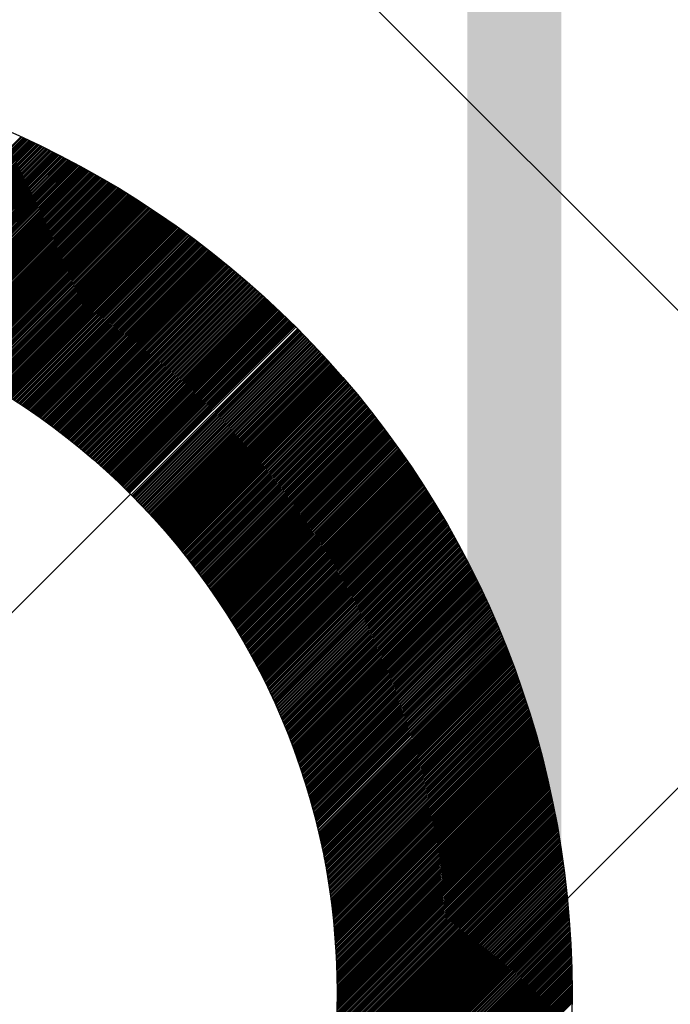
# Model space of a CAD drawing. Header units: millimetres. Extents: x -1753 to 37187, y -1972 to 14840.
# Tile 30 of 128: x 965 to 1034, y 7730 to 7835. Entities that reach past the tile are written whole.
import ezdxf
from ezdxf.enums import TextEntityAlignment as Align

# ---------------------------------------------------------------- set-up
doc = ezdxf.new("R2010")
doc.units = ezdxf.units.MM
doc.header["$LTSCALE"] = 2
doc.header["$MEASUREMENT"] = 0
doc.header["$PDMODE"] = 3
doc.linetypes.add('DASHED', pattern=[0.75, 0.5, -0.25])
doc.linetypes.add('HIDDEN', pattern=[0.375, 0.25, -0.125])
for name, color, linetype, true_color in [('FIRE-SPKLR-EQP', 1, 'Continuous', 0xff0000), ('FIRE-SPKLR-EQP-MPA-12SM-C', 3, 'HIDDEN', 0x00ff00), ('FIRE-SPKLR-PIPE', 1, 'Continuous', 0xff0000)]:
    doc.layers.add(name, color=color, linetype=linetype, true_color=true_color)
doc.layers.add('GREY SCALE', color=9, linetype='Continuous', lineweight=0, true_color=0x808080)
doc.styles.add('Romans', font='Romans.shx')
doc.styles.get("Standard").update_dxf_attribs({"font": 'times.ttf'})
doc.dimstyles.new('Closed_filled-Romans-100', dxfattribs={"dimtxt": 100, "dimasz": 100, "dimexe": 50, "dimexo": 50, "dimgap": 50, "dimtad": 1, "dimdec": 0, "dimzin": 0, "dimdsep": 46, "dimtxsty": 'Romans', "dimcen": 0.09, "dimadec": 0, "dimazin": 0, "dimtfac": 1, "dimtdec": 0, "dimtofl": 0, "dimtmove": 0, "dimatfit": 3, "dimfxl": 1, "dimtolj": 1, "dimtzin": 0, "dimarcsym": 0})

# ---------------------------------------------------------------- blocks, each defined once
blk = doc.blocks.new('SPKLR-EQP-PENDENT-68C')
at = {"layer": 'FIRE-SPKLR-EQP-MPA-12SM-C', "linetype": 'DASHED'}
blk.add_circle((0, 0), 2450, dxfattribs=at)
blk = doc.blocks.new('*D76')
at = {"color": 0, "lineweight": -2, "transparency": 16777216}
for p, q in [((1650, 9330), (-1637.68, 9330)), ((-1587.68, 9230), (-1587.68, 6430)), ((1650, 6330), (-1637.68, 6330))]:
    blk.add_line(p, q, dxfattribs=at)
at = {"color": 0, "lineweight": -3, "transparency": 16777216}
for points in [[(-1604.35, 9230), (-1571.02, 9230), (-1587.68, 9330)], [(-1604.35, 6430), (-1571.02, 6430), (-1587.68, 6330)]]:
    blk.add_solid(points, dxfattribs=at)
at = {"layer": 'Defpoints', "color": 0, "lineweight": -3, "transparency": 16777216}
for p in [(1700, 9330), (-1587.68, 6330), (1700, 6330)]:
    blk.add_point(p, dxfattribs=at)
at = {"color": 0, "transparency": 16777216, "insert": (-1687.68, 7830), "char_height": 100, "attachment_point": 5, "rotation": 90, "style": 'Romans'}
blk.add_mtext('\\A1;3000', dxfattribs=at)
blk = doc.blocks.new('RCP LAYOUT')
at = {"layer": 'GREY SCALE', "lineweight": -3}
for p, q in [((200, 6917.51), (6662.49, 13380)), ((4918.83, 3920), (200, 8638.83)), ((946.02, 7802.7), (965.37, 7822.05)), ((946.16, 7802.66), (965.49, 7822)), ((946.29, 7802.62), (965.61, 7821.94)), ((946.43, 7802.58), (965.73, 7821.88)), ((946.56, 7802.54), (965.85, 7821.83)), ((946.69, 7802.49), (965.97, 7821.77)), ((946.83, 7802.45), (966.09, 7821.72)), ((946.96, 7802.41), (966.22, 7821.66)), ((947.1, 7802.36), (966.34, 7821.6)), ((947.23, 7802.32), (966.46, 7821.55)), ((947.36, 7802.28), (966.58, 7821.49)), ((947.5, 7802.23), (966.7, 7821.44)), ((947.63, 7802.19), (966.82, 7821.38)), ((947.76, 7802.15), (966.94, 7821.32)), ((947.89, 7802.1), (967.06, 7821.26)), ((948.03, 7802.06), (967.18, 7821.21)), ((948.16, 7802.01), (967.3, 7821.15)), ((948.29, 7801.97), (967.42, 7821.09)), ((948.42, 7801.92), (967.53, 7821.03)), ((948.55, 7801.88), (967.65, 7820.98)), ((948.68, 7801.83), (967.77, 7820.92)), ((948.81, 7801.78), (967.89, 7820.86)), ((948.94, 7801.74), (968.01, 7820.8)), ((949.08, 7801.69), (968.13, 7820.75)), ((949.21, 7801.65), (968.25, 7820.69)), ((949.34, 7801.6), (968.37, 7820.63)), ((949.47, 7801.55), (968.48, 7820.57)), ((949.6, 7801.51), (968.6, 7820.51)), ((949.73, 7801.46), (968.72, 7820.45)), ((949.85, 7801.41), (968.84, 7820.39)), ((949.98, 7801.36), (968.95, 7820.33)), ((950.11, 7801.32), (969.07, 7820.27)), ((950.24, 7801.27), (969.19, 7820.22)), ((950.37, 7801.22), (969.31, 7820.16)), ((950.5, 7801.17), (969.42, 7820.1)), ((950.63, 7801.12), (969.54, 7820.04)), ((950.76, 7801.07), (969.66, 7819.98)), ((950.88, 7801.02), (969.77, 7819.92)), ((951.01, 7800.98), (969.89, 7819.86)), ((951.14, 7800.93), (970.01, 7819.8)), ((951.27, 7800.88), (970.12, 7819.74)), ((951.39, 7800.83), (970.24, 7819.68)), ((951.52, 7800.78), (970.36, 7819.61)), ((951.65, 7800.73), (970.47, 7819.55)), ((951.77, 7800.68), (970.59, 7819.49)), ((951.9, 7800.63), (970.7, 7819.43)), ((952.02, 7800.58), (970.82, 7819.37)), ((952.15, 7800.52), (970.94, 7819.31)), ((952.28, 7800.47), (971.05, 7819.25)), ((952.4, 7800.42), (971.17, 7819.19)), ((952.53, 7800.37), (971.28, 7819.12)), ((952.65, 7800.32), (971.4, 7819.06)), ((952.78, 7800.27), (971.51, 7819)), ((952.9, 7800.22), (971.63, 7818.94)), ((953.03, 7800.16), (971.74, 7818.88)), ((953.15, 7800.11), (971.85, 7818.81)), ((953.28, 7800.06), (971.97, 7818.75)), ((953.4, 7800.01), (972.08, 7818.69)), ((953.52, 7799.95), (972.2, 7818.63)), ((953.65, 7799.9), (972.31, 7818.56)), ((953.77, 7799.85), (972.43, 7818.5)), ((953.89, 7799.79), (972.54, 7818.44)), ((954.02, 7799.74), (972.65, 7818.38)), ((954.14, 7799.69), (972.77, 7818.31)), ((954.26, 7799.63), (972.88, 7818.25)), ((954.39, 7799.58), (972.99, 7818.18)), ((954.51, 7799.52), (973.11, 7818.12)), ((954.63, 7799.47), (973.22, 7818.06)), ((954.75, 7799.41), (973.33, 7817.99)), ((954.87, 7799.36), (973.44, 7817.93)), ((955, 7799.3), (973.56, 7817.87)), ((955.12, 7799.25), (973.67, 7817.8)), ((955.24, 7799.19), (973.78, 7817.74)), ((955.36, 7799.14), (973.89, 7817.67)), ((955.48, 7799.08), (974.01, 7817.61)), ((955.6, 7799.03), (974.12, 7817.54)), ((955.72, 7798.97), (974.23, 7817.48)), ((955.84, 7798.91), (974.34, 7817.41)), ((955.96, 7798.86), (974.45, 7817.35)), ((956.08, 7798.8), (974.56, 7817.28)), ((956.2, 7798.74), (974.68, 7817.22)), ((956.32, 7798.69), (974.79, 7817.15)), ((956.44, 7798.63), (974.9, 7817.09)), ((956.56, 7798.57), (975.01, 7817.02)), ((956.68, 7798.51), (975.12, 7816.95)), ((956.8, 7798.46), (975.23, 7816.89)), ((956.92, 7798.4), (975.34, 7816.82)), ((957.04, 7798.34), (975.45, 7816.76)), ((957.16, 7798.28), (975.56, 7816.69)), ((957.27, 7798.22), (975.67, 7816.62)), ((957.39, 7798.16), (975.78, 7816.56)), ((957.51, 7798.11), (975.89, 7816.49)), ((957.63, 7798.05), (976, 7816.42)), ((957.75, 7797.99), (976.11, 7816.36)), ((957.86, 7797.93), (976.22, 7816.29)), ((957.98, 7797.87), (976.33, 7816.22)), ((958.1, 7797.81), (976.44, 7816.15)), ((958.21, 7797.75), (976.55, 7816.09)), ((958.33, 7797.69), (976.66, 7816.02)), ((958.45, 7797.63), (976.77, 7815.95)), ((958.56, 7797.57), (976.88, 7815.88)), ((958.68, 7797.51), (976.99, 7815.82)), ((958.8, 7797.45), (977.1, 7815.75)), ((958.91, 7797.39), (977.21, 7815.68)), ((959.03, 7797.33), (977.31, 7815.61)), ((959.14, 7797.26), (977.42, 7815.54)), ((959.26, 7797.2), (977.53, 7815.47)), ((959.37, 7797.14), (977.64, 7815.41)), ((959.49, 7797.08), (977.75, 7815.34)), ((959.6, 7797.02), (977.85, 7815.27)), ((959.72, 7796.96), (977.96, 7815.2)), ((959.83, 7796.89), (978.07, 7815.13)), ((959.95, 7796.83), (978.18, 7815.06)), ((960.06, 7796.77), (978.28, 7814.99)), ((960.18, 7796.71), (978.39, 7814.92)), ((960.29, 7796.64), (978.5, 7814.85)), ((960.4, 7796.58), (978.61, 7814.78)), ((960.52, 7796.52), (978.71, 7814.71)), ((960.63, 7796.45), (978.82, 7814.64)), ((960.74, 7796.39), (978.93, 7814.57)), ((960.86, 7796.33), (979.03, 7814.5)), ((960.97, 7796.26), (979.14, 7814.43)), ((961.08, 7796.2), (979.25, 7814.36)), ((961.2, 7796.13), (979.35, 7814.29)), ((961.31, 7796.07), (979.46, 7814.22)), ((961.42, 7796.01), (979.56, 7814.15)), ((961.53, 7795.94), (979.67, 7814.08)), ((961.64, 7795.88), (979.78, 7814.01)), ((961.76, 7795.81), (979.88, 7813.94)), ((961.87, 7795.75), (979.99, 7813.87)), ((961.98, 7795.68), (980.09, 7813.79)), ((962.09, 7795.62), (980.2, 7813.72)), ((962.2, 7795.55), (980.3, 7813.65)), ((962.31, 7795.48), (980.41, 7813.58)), ((962.42, 7795.42), (980.51, 7813.51)), ((962.53, 7795.35), (980.62, 7813.44)), ((962.64, 7795.29), (980.72, 7813.36)), ((962.76, 7795.22), (980.83, 7813.29)), ((962.87, 7795.15), (980.93, 7813.22)), ((962.98, 7795.09), (981.04, 7813.15)), ((963.09, 7795.02), (981.14, 7813.07)), ((963.19, 7794.95), (981.25, 7813)), ((963.3, 7794.88), (981.35, 7812.93)), ((963.41, 7794.82), (981.45, 7812.86)), ((963.52, 7794.75), (981.56, 7812.78)), ((963.63, 7794.68), (981.66, 7812.71)), ((963.74, 7794.61), (981.76, 7812.64)), ((963.85, 7794.55), (981.87, 7812.56)), ((963.96, 7794.48), (981.97, 7812.49)), ((964.07, 7794.41), (982.07, 7812.42)), ((964.17, 7794.34), (982.18, 7812.34)), ((964.28, 7794.27), (982.28, 7812.27)), ((964.39, 7794.2), (982.38, 7812.2)), ((964.5, 7794.13), (982.49, 7812.12)), ((964.61, 7794.07), (982.59, 7812.05)), ((964.71, 7794), (982.69, 7811.97)), ((964.82, 7793.93), (982.79, 7811.9)), ((964.93, 7793.86), (982.9, 7811.82)), ((965.03, 7793.79), (983, 7811.75)), ((965.14, 7793.72), (983.1, 7811.68)), ((965.25, 7793.65), (983.2, 7811.6)), ((965.35, 7793.58), (983.3, 7811.53)), ((965.46, 7793.51), (983.41, 7811.45)), ((965.57, 7793.44), (983.51, 7811.38)), ((965.67, 7793.36), (983.61, 7811.3)), ((965.78, 7793.29), (983.71, 7811.22)), ((965.89, 7793.22), (983.81, 7811.15)), ((965.99, 7793.15), (983.91, 7811.07)), ((966.1, 7793.08), (984.01, 7811)), ((966.2, 7793.01), (984.11, 7810.92)), ((966.31, 7792.94), (984.22, 7810.85)), ((966.41, 7792.87), (984.32, 7810.77)), ((966.52, 7792.79), (984.42, 7810.69)), ((966.62, 7792.72), (984.52, 7810.62)), ((966.73, 7792.65), (984.62, 7810.54)), ((966.83, 7792.58), (984.72, 7810.46)), ((966.93, 7792.5), (984.82, 7810.39)), ((967.04, 7792.43), (984.92, 7810.31)), ((967.14, 7792.36), (985.02, 7810.23)), ((967.25, 7792.29), (985.12, 7810.16)), ((967.35, 7792.21), (985.22, 7810.08)), ((967.45, 7792.14), (985.32, 7810)), ((967.56, 7792.06), (985.42, 7809.93)), ((967.66, 7791.99), (985.52, 7809.85)), ((967.76, 7791.92), (985.62, 7809.77)), ((967.86, 7791.84), (985.71, 7809.69)), ((967.97, 7791.77), (985.81, 7809.62)), ((968.07, 7791.7), (985.91, 7809.54)), ((968.17, 7791.62), (986.01, 7809.46)), ((968.27, 7791.55), (986.11, 7809.38)), ((968.38, 7791.47), (986.21, 7809.3)), ((968.48, 7791.4), (986.31, 7809.23)), ((968.58, 7791.32), (986.41, 7809.15)), ((968.68, 7791.25), (986.5, 7809.07)), ((968.78, 7791.17), (986.6, 7808.99)), ((968.88, 7791.1), (986.7, 7808.91)), ((968.99, 7791.02), (986.8, 7808.83)), ((969.09, 7790.94), (986.9, 7808.75)), ((969.19, 7790.87), (986.99, 7808.67)), ((969.29, 7790.79), (987.09, 7808.59)), ((969.39, 7790.72), (987.19, 7808.52)), ((969.49, 7790.64), (987.29, 7808.44)), ((969.59, 7790.56), (987.38, 7808.36)), ((969.69, 7790.49), (987.48, 7808.28)), ((969.79, 7790.41), (987.58, 7808.2)), ((969.89, 7790.33), (987.67, 7808.12)), ((969.99, 7790.25), (987.77, 7808.04)), ((970.09, 7790.18), (987.87, 7807.96)), ((970.19, 7790.1), (987.96, 7807.88)), ((970.29, 7790.02), (988.06, 7807.8)), ((970.38, 7789.94), (988.16, 7807.72)), ((970.48, 7789.87), (988.25, 7807.64)), ((970.58, 7789.79), (988.35, 7807.55)), ((970.68, 7789.71), (988.44, 7807.47)), ((970.78, 7789.63), (988.54, 7807.39)), ((970.88, 7789.55), (988.64, 7807.31)), ((970.98, 7789.47), (988.73, 7807.23)), ((971.07, 7789.4), (988.83, 7807.15)), ((971.17, 7789.32), (988.92, 7807.07)), ((971.27, 7789.24), (989.02, 7806.99)), ((971.37, 7789.16), (989.11, 7806.9)), ((971.46, 7789.08), (989.21, 7806.82)), ((971.56, 7789), (989.3, 7806.74)), ((971.66, 7788.92), (989.4, 7806.66)), ((971.76, 7788.84), (989.49, 7806.58)), ((971.85, 7788.76), (989.59, 7806.5)), ((971.95, 7788.68), (989.68, 7806.41)), ((972.04, 7788.6), (989.78, 7806.33)), ((972.14, 7788.52), (989.87, 7806.25)), ((972.24, 7788.44), (989.96, 7806.17)), ((972.33, 7788.36), (990.06, 7806.08)), ((972.43, 7788.28), (990.15, 7806)), ((972.52, 7788.2), (990.25, 7805.92)), ((972.62, 7788.11), (990.34, 7805.83)), ((972.72, 7788.03), (990.43, 7805.75)), ((972.81, 7787.95), (990.53, 7805.67)), ((972.91, 7787.87), (990.62, 7805.58)), ((973, 7787.79), (990.71, 7805.5)), ((973.1, 7787.71), (990.81, 7805.42)), ((973.19, 7787.62), (990.9, 7805.33)), ((973.29, 7787.54), (990.99, 7805.25)), ((973.38, 7787.46), (991.09, 7805.17)), ((973.47, 7787.38), (991.18, 7805.08)), ((973.57, 7787.29), (991.27, 7805)), ((973.66, 7787.21), (991.36, 7804.91)), ((973.76, 7787.13), (991.46, 7804.83)), ((973.85, 7787.04), (991.55, 7804.74)), ((973.94, 7786.96), (991.64, 7804.66)), ((974.04, 7786.88), (991.73, 7804.58)), ((974.13, 7786.79), (991.83, 7804.49)), ((974.22, 7786.71), (991.92, 7804.41)), ((974.32, 7786.63), (992.01, 7804.32)), ((974.41, 7786.54), (992.1, 7804.24)), ((974.5, 7786.46), (992.19, 7804.15)), ((974.59, 7786.37), (992.28, 7804.07)), ((974.69, 7786.29), (992.38, 7803.98)), ((974.78, 7786.21), (992.47, 7803.89)), ((974.87, 7786.12), (992.56, 7803.81)), ((974.96, 7786.04), (992.65, 7803.72)), ((975.05, 7785.95), (992.74, 7803.64)), ((975.14, 7785.87), (992.83, 7803.55)), ((975.24, 7785.78), (992.92, 7803.46)), ((975.33, 7785.69), (993.01, 7803.38)), ((975.42, 7785.61), (993.1, 7803.29)), ((975.51, 7785.52), (993.19, 7803.21)), ((975.6, 7785.44), (993.28, 7803.12)), ((975.69, 7785.35), (993.37, 7803.03)), ((975.78, 7785.26), (993.46, 7802.95)), ((975.87, 7785.18), (993.55, 7802.86)), ((975.96, 7785.09), (993.64, 7802.77)), ((976.05, 7785), (993.73, 7802.68)), ((976.14, 7784.92), (993.82, 7802.6)), ((976.23, 7784.83), (993.91, 7802.51)), ((976.32, 7784.74), (994, 7802.42)), ((976.41, 7784.66), (994.09, 7802.34)), ((976.5, 7784.57), (994.18, 7802.25)), ((976.59, 7784.48), (994.27, 7802.16)), ((976.68, 7784.39), (994.36, 7802.07)), ((976.77, 7784.31), (994.45, 7801.98)), ((976.86, 7784.22), (994.53, 7801.9)), ((976.94, 7784.13), (994.62, 7801.81)), ((977.12, 7783.95), (994.8, 7801.63)), ((977.21, 7783.86), (994.89, 7801.54)), ((977.3, 7783.78), (994.98, 7801.45)), ((977.39, 7783.69), (995.06, 7801.36)), ((977.47, 7783.6), (995.15, 7801.28)), ((977.56, 7783.51), (995.24, 7801.19)), ((977.65, 7783.42), (995.33, 7801.1)), ((977.74, 7783.33), (995.41, 7801.01)), ((977.82, 7783.24), (995.5, 7800.92)), ((977.91, 7783.15), (995.59, 7800.83)), ((978, 7783.06), (995.68, 7800.74)), ((978.08, 7782.97), (995.76, 7800.65)), ((978.17, 7782.88), (995.85, 7800.56)), ((978.26, 7782.79), (995.94, 7800.47)), ((978.34, 7782.7), (996.02, 7800.38)), ((978.43, 7782.61), (996.11, 7800.29)), ((978.51, 7782.52), (996.2, 7800.2)), ((978.6, 7782.43), (996.28, 7800.11)), ((978.69, 7782.34), (996.37, 7800.02)), ((978.77, 7782.24), (996.46, 7799.93)), ((978.86, 7782.15), (996.54, 7799.84)), ((978.94, 7782.06), (996.63, 7799.75)), ((979.03, 7781.97), (996.71, 7799.66)), ((979.11, 7781.88), (996.8, 7799.57)), ((979.2, 7781.79), (996.89, 7799.47)), ((979.28, 7781.69), (996.97, 7799.38)), ((979.37, 7781.6), (997.06, 7799.29)), ((979.45, 7781.51), (997.14, 7799.2)), ((979.53, 7781.42), (997.23, 7799.11)), ((979.62, 7781.32), (997.31, 7799.02)), ((979.7, 7781.23), (997.4, 7798.93)), ((979.79, 7781.14), (997.48, 7798.83)), ((979.87, 7781.04), (997.57, 7798.74)), ((979.95, 7780.95), (997.65, 7798.65)), ((980.04, 7780.86), (997.74, 7798.56)), ((980.12, 7780.76), (997.82, 7798.47)), ((980.2, 7780.67), (997.91, 7798.37)), ((980.29, 7780.58), (997.99, 7798.28)), ((980.37, 7780.48), (998.07, 7798.19)), ((980.45, 7780.39), (998.16, 7798.1)), ((980.53, 7780.29), (998.24, 7798)), ((980.62, 7780.2), (998.33, 7797.91)), ((980.7, 7780.1), (998.41, 7797.82)), ((980.78, 7780.01), (998.49, 7797.72)), ((980.86, 7779.91), (998.58, 7797.63)), ((980.94, 7779.82), (998.66, 7797.54)), ((981.02, 7779.72), (998.74, 7797.44)), ((981.11, 7779.63), (998.83, 7797.35)), ((981.19, 7779.53), (998.91, 7797.26)), ((981.27, 7779.44), (998.99, 7797.16)), ((981.35, 7779.34), (999.07, 7797.07)), ((981.43, 7779.25), (999.16, 7796.97)), ((981.51, 7779.15), (999.24, 7796.88)), ((981.59, 7779.05), (999.32, 7796.78)), ((981.67, 7778.96), (999.4, 7796.69)), ((981.75, 7778.86), (999.49, 7796.6)), ((981.83, 7778.76), (999.57, 7796.5)), ((981.91, 7778.67), (999.65, 7796.41)), ((981.99, 7778.57), (999.73, 7796.31)), ((982.07, 7778.47), (999.81, 7796.22)), ((982.15, 7778.37), (999.9, 7796.12)), ((982.23, 7778.28), (999.98, 7796.03)), ((982.31, 7778.18), (1000.06, 7795.93)), ((982.39, 7778.08), (1000.14, 7795.84)), ((982.47, 7777.98), (1000.22, 7795.74)), ((982.54, 7777.89), (1000.3, 7795.64)), ((982.62, 7777.79), (1000.38, 7795.55)), ((982.7, 7777.69), (1000.47, 7795.45)), ((982.78, 7777.59), (1000.55, 7795.36)), ((982.86, 7777.49), (1000.63, 7795.26)), ((982.94, 7777.39), (1000.71, 7795.16)), ((983.01, 7777.29), (1000.79, 7795.07)), ((983.09, 7777.2), (1000.87, 7794.97)), ((983.17, 7777.1), (1000.95, 7794.88)), ((983.25, 7777), (1001.03, 7794.78)), ((983.32, 7776.9), (1001.11, 7794.68)), ((983.4, 7776.8), (1001.19, 7794.58)), ((983.48, 7776.7), (1001.27, 7794.49)), ((983.55, 7776.6), (1001.35, 7794.39)), ((983.63, 7776.5), (1001.43, 7794.29)), ((983.71, 7776.4), (1001.51, 7794.2)), ((983.78, 7776.3), (1001.59, 7794.1)), ((983.86, 7776.2), (1001.67, 7794)), ((983.94, 7776.09), (1001.74, 7793.9)), ((984.01, 7775.99), (1001.82, 7793.81)), ((984.09, 7775.89), (1001.9, 7793.71)), ((984.16, 7775.79), (1001.98, 7793.61)), ((984.24, 7775.69), (1002.06, 7793.51)), ((984.31, 7775.59), (1002.14, 7793.41)), ((984.39, 7775.49), (1002.22, 7793.32)), ((984.46, 7775.38), (1002.3, 7793.22)), ((984.54, 7775.28), (1002.37, 7793.12)), ((984.61, 7775.18), (1002.45, 7793.02)), ((984.69, 7775.08), (1002.53, 7792.92)), ((984.76, 7774.98), (1002.61, 7792.82)), ((984.84, 7774.87), (1002.68, 7792.72)), ((984.91, 7774.77), (1002.76, 7792.62)), ((984.98, 7774.67), (1002.84, 7792.52)), ((985.06, 7774.56), (1002.92, 7792.43)), ((985.13, 7774.46), (1002.99, 7792.33)), ((985.2, 7774.36), (1003.07, 7792.23)), ((985.28, 7774.25), (1003.15, 7792.13)), ((985.35, 7774.15), (1003.23, 7792.03)), ((985.42, 7774.05), (1003.3, 7791.93)), ((985.5, 7773.94), (1003.38, 7791.83)), ((985.57, 7773.84), (1003.46, 7791.73)), ((985.64, 7773.73), (1003.53, 7791.63)), ((985.71, 7773.63), (1003.61, 7791.53)), ((985.78, 7773.52), (1003.69, 7791.43)), ((985.86, 7773.42), (1003.76, 7791.32)), ((985.93, 7773.31), (1003.84, 7791.22)), ((986, 7773.21), (1003.91, 7791.12)), ((986.07, 7773.1), (1003.99, 7791.02)), ((986.14, 7773), (1004.07, 7790.92)), ((986.21, 7772.89), (1004.14, 7790.82)), ((986.29, 7772.79), (1004.22, 7790.72)), ((986.36, 7772.68), (1004.29, 7790.62)), ((986.43, 7772.58), (1004.37, 7790.52)), ((986.5, 7772.47), (1004.44, 7790.41)), ((986.57, 7772.36), (1004.52, 7790.31)), ((986.64, 7772.26), (1004.59, 7790.21)), ((986.71, 7772.15), (1004.67, 7790.11)), ((986.78, 7772.04), (1004.74, 7790.01)), ((986.85, 7771.94), (1004.82, 7789.9)), ((986.92, 7771.83), (1004.89, 7789.8)), ((986.99, 7771.72), (1004.97, 7789.7)), ((987.06, 7771.61), (1005.04, 7789.6)), ((987.13, 7771.51), (1005.11, 7789.49)), ((987.19, 7771.4), (1005.19, 7789.39)), ((987.26, 7771.29), (1005.26, 7789.29)), ((987.33, 7771.18), (1005.34, 7789.19)), ((987.4, 7771.07), (1005.41, 7789.08)), ((987.47, 7770.97), (1005.48, 7788.98)), ((987.54, 7770.86), (1005.56, 7788.88)), ((987.61, 7770.75), (1005.63, 7788.77)), ((987.67, 7770.64), (1005.7, 7788.67)), ((987.74, 7770.53), (1005.78, 7788.57)), ((987.81, 7770.42), (1005.85, 7788.46)), ((987.88, 7770.31), (1005.92, 7788.36)), ((987.94, 7770.2), (1005.99, 7788.25)), ((988.01, 7770.09), (1006.07, 7788.15)), ((988.08, 7769.98), (1006.14, 7788.05)), ((988.14, 7769.87), (1006.21, 7787.94)), ((988.21, 7769.76), (1006.28, 7787.84)), ((988.28, 7769.65), (1006.36, 7787.73)), ((988.34, 7769.54), (1006.43, 7787.63)), ((988.41, 7769.43), (1006.5, 7787.52)), ((988.48, 7769.32), (1006.57, 7787.42)), ((988.54, 7769.21), (1006.64, 7787.31)), ((988.61, 7769.1), (1006.71, 7787.21)), ((988.67, 7768.99), (1006.79, 7787.1)), ((988.74, 7768.88), (1006.86, 7787)), ((988.8, 7768.76), (1006.93, 7786.89)), ((988.87, 7768.65), (1007, 7786.78)), ((988.93, 7768.54), (1007.07, 7786.68)), ((989, 7768.43), (1007.14, 7786.57)), ((989.06, 7768.32), (1007.21, 7786.47)), ((989.13, 7768.2), (1007.28, 7786.36)), ((989.19, 7768.09), (1007.35, 7786.25)), ((989.25, 7767.98), (1007.42, 7786.15)), ((989.32, 7767.87), (1007.49, 7786.04)), ((989.38, 7767.75), (1007.56, 7785.94)), ((989.45, 7767.64), (1007.63, 7785.83)), ((989.51, 7767.53), (1007.7, 7785.72)), ((989.57, 7767.41), (1007.77, 7785.61)), ((989.64, 7767.3), (1007.84, 7785.51)), ((989.7, 7767.18), (1007.91, 7785.4)), ((989.76, 7767.07), (1007.98, 7785.29)), ((989.82, 7766.96), (1008.05, 7785.19)), ((989.89, 7766.84), (1008.12, 7785.08)), ((989.95, 7766.73), (1008.19, 7784.97)), ((870.97, 7677.98), (977.03, 7784.04)), ((990.01, 7766.61), (1008.26, 7784.86)), ((990.07, 7766.5), (1008.33, 7784.75)), ((990.13, 7766.38), (1008.4, 7784.65)), ((990.2, 7766.27), (1008.47, 7784.54)), ((990.26, 7766.15), (1008.53, 7784.43)), ((990.32, 7766.04), (1008.6, 7784.32)), ((990.38, 7765.92), (1008.67, 7784.21)), ((990.44, 7765.8), (1008.74, 7784.1)), ((990.5, 7765.69), (1008.81, 7784)), ((990.56, 7765.57), (1008.88, 7783.89)), ((990.62, 7765.46), (1008.94, 7783.78)), ((990.68, 7765.34), (1009.01, 7783.67)), ((990.74, 7765.22), (1009.08, 7783.56)), ((990.8, 7765.11), (1009.15, 7783.45)), ((990.86, 7764.99), (1009.21, 7783.34)), ((990.92, 7764.87), (1009.28, 7783.23)), ((990.98, 7764.75), (1009.35, 7783.12)), ((991.04, 7764.64), (1009.41, 7783.01)), ((991.1, 7764.52), (1009.48, 7782.9)), ((991.16, 7764.4), (1009.55, 7782.79)), ((991.21, 7764.28), (1009.61, 7782.68)), ((991.27, 7764.16), (1009.68, 7782.57)), ((991.33, 7764.05), (1009.75, 7782.46)), ((991.39, 7763.93), (1009.81, 7782.35)), ((991.45, 7763.81), (1009.88, 7782.24)), ((991.51, 7763.69), (1009.95, 7782.13)), ((991.56, 7763.57), (1010.01, 7782.02)), ((991.62, 7763.45), (1010.08, 7781.91)), ((991.68, 7763.33), (1010.14, 7781.8)), ((991.73, 7763.21), (1010.21, 7781.68)), ((991.79, 7763.09), (1010.27, 7781.57)), ((991.85, 7762.97), (1010.34, 7781.46)), ((991.9, 7762.85), (1010.4, 7781.35)), ((991.96, 7762.73), (1010.47, 7781.24)), ((992.02, 7762.61), (1010.53, 7781.13)), ((992.07, 7762.49), (1010.6, 7781.01)), ((992.13, 7762.37), (1010.66, 7780.9)), ((992.18, 7762.25), (1010.73, 7780.79)), ((992.24, 7762.13), (1010.79, 7780.68)), ((992.3, 7762), (1010.86, 7780.57)), ((992.35, 7761.88), (1010.92, 7780.45)), ((992.41, 7761.76), (1010.99, 7780.34)), ((992.46, 7761.64), (1011.05, 7780.23)), ((992.51, 7761.52), (1011.11, 7780.11)), ((992.57, 7761.39), (1011.18, 7780)), ((992.62, 7761.27), (1011.24, 7779.89)), ((992.68, 7761.15), (1011.3, 7779.77)), ((992.73, 7761.03), (1011.37, 7779.66)), ((992.78, 7760.9), (1011.43, 7779.55)), ((992.84, 7760.78), (1011.49, 7779.43)), ((992.89, 7760.66), (1011.56, 7779.32)), ((992.94, 7760.53), (1011.62, 7779.21)), ((993, 7760.41), (1011.68, 7779.09)), ((993.05, 7760.28), (1011.74, 7778.98)), ((993.1, 7760.16), (1011.81, 7778.86)), ((993.16, 7760.04), (1011.87, 7778.75)), ((993.21, 7759.91), (1011.93, 7778.63)), ((993.26, 7759.79), (1011.99, 7778.52)), ((993.31, 7759.66), (1012.05, 7778.4)), ((993.36, 7759.54), (1012.12, 7778.29)), ((993.41, 7759.41), (1012.18, 7778.17)), ((993.47, 7759.28), (1012.24, 7778.06)), ((993.52, 7759.16), (1012.3, 7777.94)), ((993.57, 7759.03), (1012.36, 7777.83)), ((993.62, 7758.91), (1012.42, 7777.71)), ((993.67, 7758.78), (1012.48, 7777.6)), ((993.72, 7758.65), (1012.55, 7777.48)), ((993.77, 7758.53), (1012.61, 7777.37)), ((993.82, 7758.4), (1012.67, 7777.25)), ((993.87, 7758.27), (1012.73, 7777.13)), ((993.92, 7758.15), (1012.79, 7777.02)), ((993.97, 7758.02), (1012.85, 7776.9)), ((994.02, 7757.89), (1012.91, 7776.78)), ((994.07, 7757.76), (1012.97, 7776.67)), ((994.11, 7757.64), (1013.03, 7776.55)), ((994.16, 7757.51), (1013.09, 7776.43)), ((994.21, 7757.38), (1013.15, 7776.32)), ((994.26, 7757.25), (1013.21, 7776.2)), ((994.31, 7757.12), (1013.27, 7776.08)), ((994.36, 7756.99), (1013.33, 7775.96)), ((994.4, 7756.86), (1013.38, 7775.85)), ((994.45, 7756.73), (1013.44, 7775.73)), ((994.5, 7756.6), (1013.5, 7775.61)), ((994.54, 7756.47), (1013.56, 7775.49)), ((994.59, 7756.34), (1013.62, 7775.37)), ((994.64, 7756.21), (1013.68, 7775.26)), ((994.68, 7756.08), (1013.74, 7775.14)), ((994.73, 7755.95), (1013.79, 7775.02)), ((994.78, 7755.82), (1013.85, 7774.9)), ((994.82, 7755.69), (1013.91, 7774.78)), ((994.87, 7755.56), (1013.97, 7774.66)), ((994.91, 7755.43), (1014.03, 7774.54)), ((994.96, 7755.3), (1014.08, 7774.42)), ((995, 7755.17), (1014.14, 7774.3)), ((995.05, 7755.03), (1014.2, 7774.18)), ((995.09, 7754.9), (1014.26, 7774.06)), ((995.14, 7754.77), (1014.31, 7773.95)), ((995.18, 7754.64), (1014.37, 7773.83)), ((995.22, 7754.5), (1014.43, 7773.71)), ((995.27, 7754.37), (1014.48, 7773.59)), ((995.31, 7754.24), (1014.54, 7773.46)), ((995.36, 7754.1), (1014.6, 7773.34)), ((995.4, 7753.97), (1014.65, 7773.22)), ((995.44, 7753.84), (1014.71, 7773.1)), ((995.48, 7753.7), (1014.76, 7772.98)), ((995.53, 7753.57), (1014.82, 7772.86)), ((995.57, 7753.43), (1014.88, 7772.74)), ((995.61, 7753.3), (1014.93, 7772.62)), ((995.65, 7753.16), (1014.99, 7772.5)), ((995.69, 7753.03), (1015.04, 7772.38)), ((995.74, 7752.89), (1015.1, 7772.25)), ((995.78, 7752.76), (1015.15, 7772.13)), ((995.82, 7752.62), (1015.21, 7772.01)), ((995.86, 7752.49), (1015.26, 7771.89)), ((995.9, 7752.35), (1015.32, 7771.77)), ((995.94, 7752.21), (1015.37, 7771.64)), ((995.98, 7752.08), (1015.43, 7771.52)), ((996.02, 7751.94), (1015.48, 7771.4)), ((996.06, 7751.8), (1015.53, 7771.28)), ((996.1, 7751.67), (1015.59, 7771.15)), ((996.14, 7751.53), (1015.64, 7771.03)), ((996.18, 7751.39), (1015.7, 7770.91)), ((996.22, 7751.25), (1015.75, 7770.78)), ((996.25, 7751.11), (1015.8, 7770.66)), ((996.29, 7750.98), (1015.86, 7770.54)), ((996.33, 7750.84), (1015.91, 7770.41)), ((996.37, 7750.7), (1015.96, 7770.29)), ((996.41, 7750.56), (1016.01, 7770.17)), ((996.44, 7750.42), (1016.07, 7770.04)), ((996.48, 7750.28), (1016.12, 7769.92)), ((996.52, 7750.14), (1016.17, 7769.79)), ((996.56, 7750), (1016.22, 7769.67)), ((996.59, 7749.86), (1016.28, 7769.54)), ((996.63, 7749.72), (1016.33, 7769.42)), ((996.66, 7749.58), (1016.38, 7769.3)), ((996.7, 7749.44), (1016.43, 7769.17)), ((996.74, 7749.3), (1016.48, 7769.04)), ((996.77, 7749.16), (1016.54, 7768.92)), ((996.81, 7749.01), (1016.59, 7768.79)), ((996.84, 7748.87), (1016.64, 7768.67)), ((996.88, 7748.73), (1016.69, 7768.54)), ((996.91, 7748.59), (1016.74, 7768.42)), ((996.94, 7748.45), (1016.79, 7768.29)), ((996.98, 7748.3), (1016.84, 7768.16)), ((997.01, 7748.16), (1016.89, 7768.04)), ((997.05, 7748.02), (1016.94, 7767.91)), ((997.08, 7747.87), (1016.99, 7767.79)), ((997.11, 7747.73), (1017.04, 7767.66)), ((997.15, 7747.59), (1017.09, 7767.53)), ((997.18, 7747.44), (1017.14, 7767.4)), ((997.21, 7747.3), (1017.19, 7767.28)), ((997.24, 7747.15), (1017.24, 7767.15)), ((997.27, 7747.01), (1017.29, 7767.02)), ((997.31, 7746.86), (1017.34, 7766.89)), ((997.34, 7746.72), (1017.39, 7766.77)), ((997.37, 7746.57), (1017.44, 7766.64)), ((997.4, 7746.42), (1017.49, 7766.51)), ((997.43, 7746.28), (1017.53, 7766.38)), ((997.46, 7746.13), (1017.58, 7766.25)), ((997.49, 7745.98), (1017.63, 7766.13)), ((997.52, 7745.84), (1017.68, 7766)), ((997.55, 7745.69), (1017.73, 7765.87)), ((997.58, 7745.54), (1017.77, 7765.74)), ((997.61, 7745.4), (1017.82, 7765.61)), ((997.64, 7745.25), (1017.87, 7765.48)), ((997.66, 7745.1), (1017.92, 7765.35)), ((997.69, 7744.95), (1017.96, 7765.22)), ((997.72, 7744.8), (1018.01, 7765.09)), ((997.75, 7744.65), (1018.06, 7764.96)), ((997.78, 7744.5), (1018.11, 7764.83)), ((997.8, 7744.35), (1018.15, 7764.7)), ((997.83, 7744.2), (1018.2, 7764.57)), ((997.86, 7744.05), (1018.25, 7764.44)), ((997.88, 7743.9), (1018.29, 7764.31)), ((997.91, 7743.75), (1018.34, 7764.18)), ((997.94, 7743.6), (1018.38, 7764.05)), ((997.96, 7743.45), (1018.43, 7763.92)), ((997.99, 7743.3), (1018.47, 7763.79)), ((998.01, 7743.15), (1018.52, 7763.66)), ((998.04, 7743), (1018.57, 7763.53)), ((998.06, 7742.84), (1018.61, 7763.39)), ((998.08, 7742.69), (1018.66, 7763.26)), ((998.11, 7742.54), (1018.7, 7763.13)), ((998.13, 7742.38), (1018.75, 7763)), ((998.16, 7742.23), (1018.79, 7762.87)), ((998.18, 7742.08), (1018.83, 7762.73)), ((998.2, 7741.92), (1018.88, 7762.6)), ((998.22, 7741.77), (1018.92, 7762.47)), ((998.25, 7741.62), (1018.97, 7762.34)), ((998.27, 7741.46), (1019.01, 7762.2)), ((998.29, 7741.31), (1019.05, 7762.07)), ((998.31, 7741.15), (1019.1, 7761.94)), ((998.33, 7740.99), (1019.14, 7761.8)), ((998.35, 7740.84), (1019.18, 7761.67)), ((998.37, 7740.68), (1019.23, 7761.53)), ((998.39, 7740.53), (1019.27, 7761.4)), ((998.41, 7740.37), (1019.31, 7761.27)), ((998.43, 7740.21), (1019.35, 7761.13)), ((998.45, 7740.05), (1019.4, 7761)), ((998.47, 7739.9), (1019.44, 7760.86)), ((998.49, 7739.74), (1019.48, 7760.73)), ((998.51, 7739.58), (1019.52, 7760.59)), ((998.53, 7739.42), (1019.56, 7760.46)), ((998.54, 7739.26), (1019.61, 7760.32)), ((998.56, 7739.1), (1019.65, 7760.19)), ((998.58, 7738.94), (1019.69, 7760.05)), ((998.6, 7738.78), (1019.73, 7759.92)), ((998.61, 7738.62), (1019.77, 7759.78)), ((998.63, 7738.46), (1019.81, 7759.65)), ((998.64, 7738.3), (1019.85, 7759.51)), ((998.66, 7738.14), (1019.89, 7759.37)), ((998.68, 7737.98), (1019.93, 7759.24)), ((998.69, 7737.82), (1019.97, 7759.1)), ((998.7, 7737.65), (1020.01, 7758.96)), ((998.72, 7737.49), (1020.05, 7758.83)), ((998.73, 7737.33), (1020.09, 7758.69)), ((998.75, 7737.17), (1020.13, 7758.55)), ((998.76, 7737), (1020.17, 7758.41)), ((998.77, 7736.84), (1020.21, 7758.28)), ((998.79, 7736.67), (1020.25, 7758.14)), ((998.8, 7736.51), (1020.29, 7758)), ((998.81, 7736.35), (1020.33, 7757.86)), ((998.82, 7736.18), (1020.37, 7757.72)), ((998.83, 7736.01), (1020.4, 7757.59)), ((998.84, 7735.85), (1020.44, 7757.45)), ((998.85, 7735.68), (1020.48, 7757.31)), ((998.86, 7735.52), (1020.52, 7757.17)), ((998.87, 7735.35), (1020.56, 7757.03)), ((998.88, 7735.18), (1020.59, 7756.89)), ((998.89, 7735.01), (1020.63, 7756.75)), ((998.9, 7734.85), (1020.67, 7756.61)), ((998.91, 7734.68), (1020.7, 7756.47)), ((998.92, 7734.51), (1020.74, 7756.33)), ((998.93, 7734.34), (1020.78, 7756.19)), ((998.93, 7734.17), (1020.81, 7756.05)), ((998.94, 7734), (1020.85, 7755.91)), ((998.95, 7733.83), (1020.89, 7755.77)), ((998.95, 7733.66), (1020.92, 7755.63)), ((998.96, 7733.49), (1020.96, 7755.49)), ((998.96, 7733.32), (1020.99, 7755.35)), ((998.97, 7733.15), (1021.03, 7755.2)), ((998.97, 7732.97), (1021.06, 7755.06)), ((998.98, 7732.8), (1021.1, 7754.92)), ((998.98, 7732.63), (1021.13, 7754.78)), ((998.99, 7732.46), (1021.17, 7754.64)), ((998.99, 7732.28), (1021.2, 7754.5)), ((998.99, 7732.11), (1021.24, 7754.35)), ((998.99, 7731.93), (1021.27, 7754.21)), ((999, 7731.76), (1021.31, 7754.07)), ((999, 7731.58), (1021.34, 7753.92)), ((999, 7731.41), (1021.37, 7753.78)), ((999, 7731.23), (1021.41, 7753.64)), ((998.99, 7729.99), (1021.63, 7752.63)), ((998.99, 7729.81), (1021.67, 7752.48)), ((999, 7731.06), (1021.44, 7753.49)), ((999, 7730.88), (1021.47, 7753.35)), ((999, 7730.7), (1021.51, 7753.21)), ((999, 7730.52), (1021.54, 7753.06)), ((999, 7730.35), (1021.57, 7752.92)), ((999, 7730.17), (1021.6, 7752.77)), ((998.96, 7728.54), (1021.89, 7751.47)), ((998.97, 7728.9), (1021.82, 7751.76)), ((998.97, 7728.72), (1021.85, 7751.61)), ((998.98, 7729.45), (1021.73, 7752.19)), ((998.98, 7729.27), (1021.76, 7752.05)), ((998.98, 7729.09), (1021.79, 7751.9)), ((998.99, 7729.63), (1021.7, 7752.34)), ((998.91, 7727.43), (1022.07, 7750.58)), ((998.91, 7727.25), (1022.09, 7750.44)), ((998.92, 7727.62), (1022.04, 7750.73)), ((998.93, 7727.8), (1022.01, 7750.88)), ((998.94, 7727.99), (1021.98, 7751.03)), ((998.95, 7728.36), (1021.92, 7751.32)), ((998.95, 7728.17), (1021.95, 7751.17)), ((998.83, 7725.93), (1022.29, 7749.4)), ((998.84, 7726.12), (1022.27, 7749.55)), ((998.85, 7726.31), (1022.24, 7749.7)), ((998.86, 7726.5), (1022.21, 7749.85)), ((998.88, 7726.69), (1022.18, 7749.99)), ((998.89, 7726.88), (1022.15, 7750.14)), ((998.9, 7727.06), (1022.12, 7750.29)), ((998.73, 7724.59), (1022.48, 7748.35)), ((998.74, 7724.79), (1022.46, 7748.5)), ((998.76, 7724.98), (1022.43, 7748.65)), ((998.77, 7725.17), (1022.4, 7748.8)), ((998.79, 7725.36), (1022.38, 7748.95)), ((998.8, 7725.55), (1022.35, 7749.1)), ((998.81, 7725.74), (1022.32, 7749.25)), ((998.6, 7723.23), (1022.66, 7747.3)), ((998.62, 7723.42), (1022.64, 7747.45)), ((998.64, 7723.62), (1022.61, 7747.6)), ((998.65, 7723.82), (1022.59, 7747.75)), ((998.67, 7724.01), (1022.56, 7747.9)), ((998.69, 7724.21), (1022.54, 7748.05)), ((998.71, 7724.4), (1022.51, 7748.2)), ((998.44, 7721.83), (1022.84, 7746.23)), ((998.46, 7722.03), (1022.81, 7746.38)), ((998.48, 7722.23), (1022.79, 7746.53)), ((998.51, 7722.43), (1022.76, 7746.69)), ((998.53, 7722.63), (1022.74, 7746.84)), ((998.55, 7722.83), (1022.71, 7746.99)), ((998.57, 7723.03), (1022.69, 7747.14)), ((998.25, 7720.4), (1022.99, 7745.15)), ((998.28, 7720.61), (1022.97, 7745.31)), ((998.3, 7720.81), (1022.95, 7745.46)), ((998.33, 7721.02), (1022.93, 7745.61)), ((998.36, 7721.22), (1022.9, 7745.77)), ((998.39, 7721.42), (1022.88, 7745.92)), ((998.41, 7721.63), (1022.86, 7746.07)), ((998.06, 7719.15), (1023.12, 7744.22)), ((998.09, 7719.36), (1023.1, 7744.37)), ((998.12, 7719.57), (1023.08, 7744.53)), ((998.15, 7719.78), (1023.06, 7744.69)), ((998.19, 7719.99), (1023.04, 7744.84)), ((998.22, 7720.2), (1023.02, 7745)), ((997.8, 7717.66), (1023.26, 7743.12)), ((997.84, 7717.88), (1023.24, 7743.28)), ((997.88, 7718.09), (1023.22, 7743.44)), ((997.92, 7718.3), (1023.21, 7743.59)), ((997.95, 7718.52), (1023.18, 7743.75)), ((997.99, 7718.73), (1023.16, 7743.91)), ((998.02, 7718.94), (1023.14, 7744.06)), ((997.51, 7716.13), (1023.39, 7742.01)), ((997.55, 7716.35), (1023.37, 7742.17)), ((997.6, 7716.57), (1023.36, 7742.33)), ((997.64, 7716.79), (1023.34, 7742.49)), ((997.68, 7717.01), (1023.32, 7742.65)), ((997.72, 7717.23), (1023.3, 7742.81)), ((997.76, 7717.44), (1023.28, 7742.96)), ((997.22, 7714.78), (1023.49, 7741.05)), ((997.27, 7715.01), (1023.48, 7741.21)), ((997.32, 7715.24), (1023.46, 7741.37)), ((997.37, 7715.46), (1023.44, 7741.53)), ((997.42, 7715.68), (1023.43, 7741.69)), ((997.46, 7715.91), (1023.41, 7741.85)), ((996.85, 7713.17), (1023.6, 7739.92)), ((996.9, 7713.4), (1023.59, 7740.09)), ((996.96, 7713.64), (1023.57, 7740.25)), ((997.01, 7713.87), (1023.56, 7740.41)), ((997.07, 7714.1), (1023.54, 7740.57)), ((997.12, 7714.33), (1023.53, 7740.73)), ((997.17, 7714.56), (1023.51, 7740.89)), ((996.48, 7711.75), (1023.68, 7738.95)), ((996.55, 7711.99), (1023.67, 7739.11)), ((996.61, 7712.22), (1023.66, 7739.27)), ((996.67, 7712.46), (1023.64, 7739.44)), ((996.73, 7712.7), (1023.63, 7739.6)), ((996.79, 7712.93), (1023.62, 7739.76)), ((996.08, 7710.28), (1023.76, 7737.96)), ((996.15, 7710.53), (1023.75, 7738.12)), ((996.22, 7710.77), (1023.73, 7738.29)), ((996.29, 7711.02), (1023.72, 7738.45)), ((996.35, 7711.26), (1023.71, 7738.62)), ((996.42, 7711.5), (1023.7, 7738.78)), ((995.55, 7708.51), (1023.83, 7736.8)), ((995.63, 7708.77), (1023.82, 7736.96)), ((995.7, 7709.02), (1023.81, 7737.13)), ((995.78, 7709.28), (1023.8, 7737.3)), ((995.86, 7709.53), (1023.79, 7737.46)), ((995.93, 7709.78), (1023.78, 7737.63)), ((996.01, 7710.03), (1023.77, 7737.79)), ((995.03, 7706.93), (1023.89, 7735.79)), ((995.12, 7707.2), (1023.88, 7735.96)), ((995.21, 7707.47), (1023.87, 7736.13)), ((995.3, 7707.73), (1023.86, 7736.29)), ((995.38, 7707.99), (1023.85, 7736.46)), ((995.46, 7708.25), (1023.84, 7736.63)), ((994.46, 7705.3), (1023.93, 7734.77)), ((994.56, 7705.57), (1023.92, 7734.94)), ((994.65, 7705.85), (1023.92, 7735.11)), ((994.75, 7706.12), (1023.91, 7735.28)), ((994.85, 7706.4), (1023.9, 7735.45)), ((994.94, 7706.67), (1023.89, 7735.62)), ((993.81, 7703.59), (1023.96, 7733.74)), ((993.92, 7703.88), (1023.96, 7733.92)), ((994.03, 7704.17), (1023.95, 7734.09)), ((994.14, 7704.45), (1023.95, 7734.26)), ((994.25, 7704.74), (1023.94, 7734.43)), ((994.35, 7705.02), (1023.94, 7734.6)), ((993.08, 7701.8), (1023.99, 7732.71)), ((993.21, 7702.1), (1023.98, 7732.88)), ((993.33, 7702.41), (1023.98, 7733.05)), ((993.45, 7702.71), (1023.98, 7733.23)), ((993.57, 7703), (1023.97, 7733.4)), ((993.69, 7703.3), (1023.97, 7733.57)), ((992.25, 7699.91), (1024, 7731.66)), ((992.39, 7700.23), (1024, 7731.83)), ((992.54, 7700.55), (1023.99, 7732.01)), ((992.68, 7700.87), (1023.99, 7732.18)), ((992.81, 7701.18), (1023.99, 7732.36)), ((992.95, 7701.49), (1023.99, 7732.53)), ((991.29, 7697.89), (1024, 7730.6)), ((991.46, 7698.24), (1024, 7730.78)), ((991.63, 7698.58), (1024, 7730.95)), ((991.79, 7698.92), (1024, 7731.13)), ((991.94, 7699.25), (1024, 7731.31)), ((992.1, 7699.58), (1024, 7731.48)), ((990.57, 7696.46), (1023.99, 7729.89)), ((990.76, 7696.83), (1024, 7730.06)), ((990.94, 7697.19), (1024, 7730.24)), ((991.12, 7697.54), (1024, 7730.42))]:
    blk.add_line(p, q, dxfattribs=at)
for radius in [100, 75]:
    blk.add_circle((924, 7731.01), radius, dxfattribs=at)
for tag, p in [('EXIT', (2198, 13730)), ('EXIT', (15225, 13730)), ('E', (15529.99, 8869.99)), ('E', (15529.99, 7669.99)), ('E', (15529.99, 5869.99)), ('E', (15529.99, 4669.96)), ('EXIT', (13114.86, 3718.64)), ('E', (11657, 3149.92)), ('E', (13457, 3149.92)), ('E', (15257.01, 3149.72)), ('E', (16457.43, 3149.81)), ('EXIT', (15988.31, 2270)), ('E', (1505, 1600)), ('E', (2705, 1600)), ('E', (3905, 1600)), ('E', (5105, 1600)), ('E', (6305, 1600)), ('E', (7505, 1600)), ('E', (8705, 1600)), ('E', (11657, 1349.95)), ('E', (13557, 1350)), ('E', (14757, 1350)), ('EXIT', (6723.48, 950))]:
    blk.add_attdef(tag, text='', height=100, dxfattribs=at).set_placement(p, align=Align.MIDDLE_CENTER)
blk.add_attdef('E', text='', height=100, rotation=44.9147, dxfattribs=at).set_placement((13564.52, 5892.8), align=Align.MIDDLE_CENTER)

msp = doc.modelspace()

# ---------------------------------------------------------------- linework, layer by layer
at = {"layer": 'FIRE-SPKLR-PIPE'}
msp.add_lwpolyline([(1017.87, 706.41, 10, 10, 0), (1017.87, 12591.32, 10, 10, 0)], format="xyseb", dxfattribs=at)

# ---------------------------------------------------------------- block references
at = {"layer": 'FIRE-SPKLR-EQP'}
for p in [(1700, 9330), (1700, 6330)]:
    msp.add_blockref('SPKLR-EQP-PENDENT-68C', p, dxfattribs=at)
at = {"layer": 'GREY SCALE', "lineweight": -3}
msp.add_blockref('RCP LAYOUT', (0, 0), dxfattribs=at)

# ---------------------------------------------------------------- dimensions: what is measured, and where the dimension line sits
dim = msp.add_linear_dim(base=(-1587.68, 6330), p1=(1700, 9330), p2=(1700, 6330), angle=90, dimstyle='Closed_filled-Romans-100')
dim.commit()
dim.dimension.update_dxf_attribs({"geometry": '*D76', "text_midpoint": (-1587.68, 7830), "dimtype": 160})

doc.saveas('drawing.dxf')
